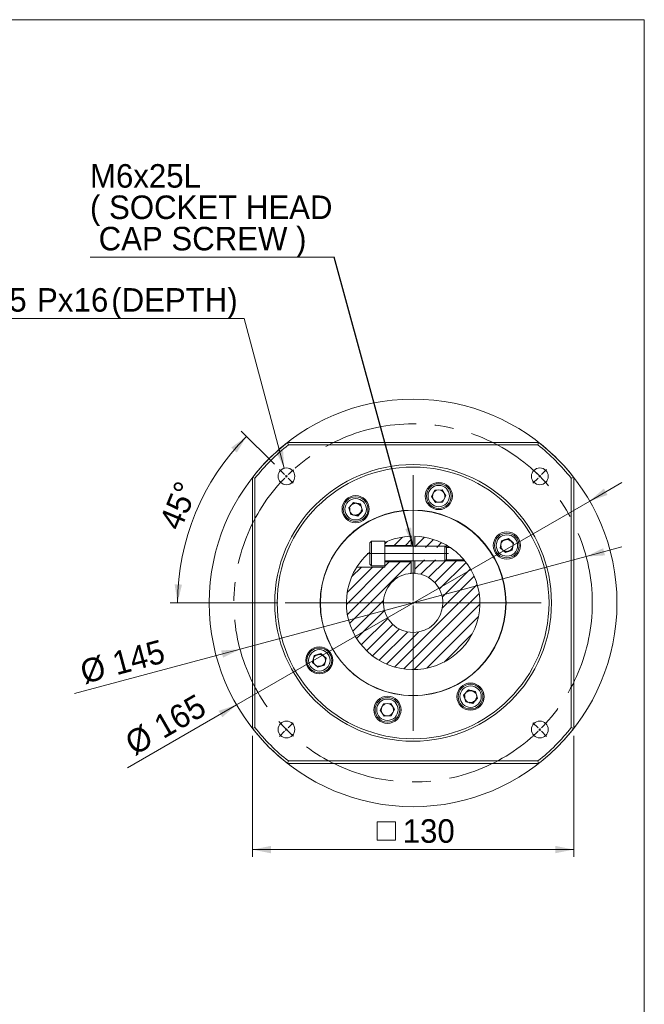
# Model space of a CAD drawing. Header units: millimetres. Extents: x 0 to 861, y 0 to 600.
# Tile 4 of 4: x 608 to 861, y 201 to 600. Entities that reach past the tile are written whole.
import ezdxf

# ---------------------------------------------------------------- set-up
doc = ezdxf.new("R2010")
doc.units = ezdxf.units.MM
doc.header["$LTSCALE"] = 3
doc.header["$PDSIZE"] = -1
doc.linetypes.add('CENTERX2', pattern=[20.32, 12.7, -2.54, 2.54, -2.54])
doc.linetypes.add('HIDDEN', pattern=[1.905, 1.27, -0.635])
doc.styles.add('SLDTEXTSTYLE0', font='ARIAL.TTF', dxfattribs={"width": 0.948})
doc.styles.get("Standard").update_dxf_attribs({"font": 'ARIAL.TTF'})
doc.dimstyles.new('SLDDIMSTYLE0', dxfattribs={"dimtxt": 9.245947, "dimasz": 7.5, "dimexe": 0, "dimexo": 0.0625, "dimgap": 2.311487, "dimtad": 1, "dimdec": 4, "dimrnd": 1e-09, "dimzin": 12, "dimdsep": 46, "dimtxsty": 'SLDTEXTSTYLE0', "dimsah": 1, "dimcen": 0.09, "dimadec": 0, "dimazin": 0, "dimtfac": 1, "dimtdec": 4, "dimtmove": 0, "dimatfit": 3, "dimfxl": 0, "dimtolj": 1, "dimtzin": 12, "dimarcsym": 0})
doc.dimstyles.new('SLDDIMSTYLE1', dxfattribs={"dimtxt": 9.245947, "dimasz": 7.5, "dimexe": 0, "dimexo": 0.0625, "dimgap": 2.311487, "dimtad": 1, "dimdec": 4, "dimrnd": 1e-09, "dimzin": 12, "dimdsep": 46, "dimtxsty": 'SLDTEXTSTYLE0', "dimsah": 1, "dimcen": 0.09, "dimadec": 0, "dimazin": 0, "dimtfac": 1, "dimtdec": 4, "dimtofl": 0, "dimtmove": 0, "dimatfit": 3, "dimfxl": 0, "dimtolj": 1, "dimtzin": 12, "dimarcsym": 0})
doc.dimstyles.new('SLDDIMSTYLE10', dxfattribs={"dimtxt": 9.245947, "dimasz": 7.5, "dimexe": 0, "dimexo": 0.0625, "dimgap": 2.311487, "dimtad": 0, "dimtih": 1, "dimtoh": 1, "dimdec": 0, "dimrnd": 1e-09, "dimzin": 12, "dimdsep": 46, "dimtxsty": 'SLDTEXTSTYLE0', "dimsah": 1, "dimcen": 0.09, "dimadec": 0, "dimazin": 0, "dimtfac": 1, "dimtdec": 4, "dimtofl": 0, "dimtmove": 0, "dimatfit": 3, "dimfxl": 0, "dimtolj": 1, "dimtzin": 12, "dimarcsym": 0})
doc.dimstyles.new('SLDDIMSTYLE2', dxfattribs={"dimtxt": 9.245947, "dimasz": 7.5, "dimexe": 0, "dimexo": 0.0625, "dimgap": 2.311487, "dimtad": 1, "dimdec": 4, "dimlfac": 3, "dimzin": 12, "dimdsep": 46, "dimtxsty": 'SLDTEXTSTYLE0', "dimsah": 1, "dimcen": 0.09, "dimadec": 4, "dimazin": 0, "dimtfac": 1, "dimtdec": 4, "dimtofl": 0, "dimtmove": 0, "dimatfit": 3, "dimfxl": 0, "dimtolj": 1, "dimtzin": 12, "dimarcsym": 0})
doc.dimstyles.new('SLDDIMSTYLE9', dxfattribs={"dimtxt": 0, "dimasz": 7.5, "dimexe": 0, "dimexo": 0.0625, "dimgap": 0, "dimtad": 0, "dimtih": 1, "dimtoh": 1, "dimdec": 0, "dimrnd": 1e-09, "dimzin": 0, "dimdsep": 46, "dimtxsty": 'Standard', "dimsah": 1, "dimcen": 0.09, "dimadec": 0, "dimazin": 0, "dimtfac": 7.5, "dimtdec": 0, "dimtofl": 0, "dimtmove": 0, "dimatfit": 3, "dimfxl": 0, "dimtolj": 1, "dimtzin": 0, "dimarcsym": 0})

# ---------------------------------------------------------------- blocks, each defined once
blk = doc.blocks.new('*D35')
at = {"color": 7, "linetype": 'Continuous', "lineweight": 0}
for p, q in [((838.9, 405.11), (851.89, 412.61)), ((696, 322.61), (838.9, 405.11)), ((696, 322.61), (651.89, 297.14))]:
    blk.add_line(p, q, dxfattribs=at)
for points in [[(838.9, 405.11), (846.14, 407.56), (844.64, 410.16)], [(696, 322.61), (688.76, 320.16), (690.26, 317.56)]]:
    blk.add_solid(points, dxfattribs=at)
at = {"color": 7, "linetype": 'Continuous', "lineweight": 0, "char_height": 9.525, "attachment_point": 1, "rotation": 30, "style": 'SLDTEXTSTYLE0'}
for s, insert in [('165', (661.56, 316.88)), ('%%c', (649.88, 310.14))]:
    blk.add_mtext(s, dxfattribs=dict(at, insert=insert))
blk = doc.blocks.new('*D36')
at = {"color": 7, "linetype": 'Continuous', "lineweight": 0}
for p, q in [((837.48, 382.62), (851.97, 386.5)), ((697.42, 345.09), (837.48, 382.62)), ((697.42, 345.09), (630.5, 327.16))]:
    blk.add_line(p, q, dxfattribs=at)
for points in [[(837.48, 382.62), (845.11, 383.11), (844.33, 386.01)], [(697.42, 345.09), (689.79, 344.6), (690.56, 341.7)]]:
    blk.add_solid(points, dxfattribs=at)
at = {"color": 7, "linetype": 'Continuous', "lineweight": 0, "char_height": 9.525, "attachment_point": 1, "rotation": 15, "style": 'SLDTEXTSTYLE0'}
for s, insert in [('145', (644.95, 343.73)), ('%%c', (631.93, 340.24))]:
    blk.add_mtext(s, dxfattribs=dict(at, insert=insert))
blk = doc.blocks.new('*D37')
at = {"color": 7, "linetype": 'Continuous', "lineweight": 0}
for p, q in [((699.06, 479.03), (539.83, 479.03)), ((715.3, 418.41), (699.06, 479.03))]:
    blk.add_line(p, q, dxfattribs=at)
blk.add_solid([(715.3, 418.41), (714.81, 426.04), (711.91, 425.26)], dxfattribs=at)
at = {"color": 7, "linetype": 'Continuous', "lineweight": 0, "attachment_point": 1, "style": 'SLDTEXTSTYLE0'}
for s, insert, char_height in [('4', (543.81, 491.31), 9.52), ('M8x1.25', (562.7, 491.31), 9.525), ('Px', (615.27, 491.31), 9.525), ('16', (630.08, 491.31), 9.525), ('(DEPTH)', (645.31, 491.31), 9.525), (' - ', (551.42, 491.31), 9.525)]:
    blk.add_mtext(s, dxfattribs=dict(at, insert=insert, char_height=char_height))
blk = doc.blocks.new('SW_SYMBOL_MOD_BOX')
at = {"color": 0, "linetype": 'Continuous', "lineweight": 0}
for p, q in [((600, 600), (600, 2400)), ((600, 2400), (2400, 2400)), ((2400, 2400), (2400, 600)), ((600, 600), (2400, 600))]:
    blk.add_line(p, q, dxfattribs=at)
blk = doc.blocks.new('*D38')
at = {"color": 7, "linetype": 'Continuous', "lineweight": 0}
for p, q in [((702.45, 310.05), (702.45, 260.99)), ((832.45, 310.05), (832.45, 260.99)), ((832.45, 263.99), (702.45, 263.99))]:
    blk.add_line(p, q, dxfattribs=at)
for points in [[(702.45, 263.99), (709.95, 262.49), (709.95, 265.49)], [(832.45, 263.99), (824.95, 265.49), (824.95, 262.49)]]:
    blk.add_solid(points, dxfattribs=at)
at = {"color": 7, "linetype": 'Continuous', "lineweight": 0, "xscale": 0.004092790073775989, "yscale": 0.004092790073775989, "zscale": 0.004092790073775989}
blk.add_blockref('SW_SYMBOL_MOD_BOX', (750.48, 265.37), dxfattribs=at)
at = {"color": 7, "linetype": 'Continuous', "lineweight": 0, "insert": (763.25, 276.27), "char_height": 9.525, "attachment_point": 1, "style": 'SLDTEXTSTYLE0'}
blk.add_mtext('130', dxfattribs=at)
blk = doc.blocks.new('*D40')
at = {"color": 7, "linetype": 'Continuous', "lineweight": 0}
for p, q in [((711.3, 420), (697.94, 433.37)), ((712.68, 363.86), (669.14, 363.86))]:
    blk.add_line(p, q, dxfattribs=at)
blk.add_arc((767.45, 363.86), 95.31, 135, 180, dxfattribs=at)
for points in [[(700.06, 431.25), (693.86, 426.76), (696.07, 424.72)], [(672.14, 363.86), (673.93, 371.29), (670.94, 371.41)]]:
    blk.add_solid(points, dxfattribs=at)
at = {"color": 7, "linetype": 'Continuous', "lineweight": 0, "insert": (664.43, 396.31), "char_height": 9.525, "attachment_point": 1, "rotation": 67.4176, "style": 'SLDTEXTSTYLE0'}
blk.add_mtext('45°', dxfattribs=at)
blk = doc.blocks.new('SW_NOTE_3')
at = {"color": 0, "linetype": 'Continuous', "lineweight": 0}
for p, q in [((-98.78, 0), (0, 0)), ((0, 0), (-98.78, 0)), ((-98.78, 0), (0, 0)), ((0, 0), (-98.78, 0)), ((-98.78, 0), (0, 0)), ((0, 0), (-98.78, 0))]:
    blk.add_line(p, q, dxfattribs=at)
at = {"color": 0, "linetype": 'Continuous', "lineweight": 0, "char_height": 9.525, "attachment_point": 1, "style": 'SLDTEXTSTYLE0'}
for s, insert in [('M6x25L ', (-98.78, 37.68)), ('( SOCKET HEAD', (-98.78, 24.98)), (' CAP SCREW )', (-98.78, 12.28))]:
    blk.add_mtext(s, dxfattribs=dict(at, insert=insert))
blk = doc.blocks.new('SW_CENTERMARKSYMBOL_2')
at = {"color": 0, "linetype": 'Continuous', "lineweight": 0}
for p, q in [((-0.71, 0.71), (-2.76, 2.76)), ((0, 0), (-0.35, 0.35)), ((0, 0), (0.35, -0.35)), ((51.27, -50.27), (51.27, 0.5)), ((102.53, 0), (102.88, 0.35)), ((103.24, 0.71), (105.29, 2.76)), ((0.71, -0.71), (2.76, -2.76)), ((101.82, -0.71), (99.77, -2.76)), ((102.53, 0), (102.18, -0.35)), ((50.27, -51.27), (-0.5, -51.27)), ((51.27, -51.27), (50.77, -51.27)), ((51.27, -51.27), (51.27, -50.77)), ((51.27, -51.27), (51.27, -51.77)), ((51.27, -51.27), (51.77, -51.27)), ((52.27, -51.27), (103.03, -51.27)), ((51.27, -52.27), (51.27, -103.03)), ((-0.71, -103.24), (-2.76, -105.29)), ((0, -102.53), (-0.35, -102.88)), ((0, -102.53), (0.35, -102.18)), ((0.71, -101.82), (2.76, -99.77)), ((101.82, -101.82), (99.77, -99.77)), ((102.53, -102.53), (102.18, -102.18)), ((102.53, -102.53), (102.88, -102.88)), ((103.24, -103.24), (105.29, -105.29))]:
    blk.add_line(p, q, dxfattribs=at)
for start, end in [(135, 135.3951), (134.6049, 135), (131.9179, 134.2097), (45.7903, 48.0821), (45, 45.3951), (135.7903, 138.0821), (44.6049, 45), (41.9179, 44.2097), (221.9179, 224.2097), (224.6049, 225), (225, 225.3951), (225.7903, 228.0821), (311.9179, 314.2097), (314.6049, 315), (315, 315.3951), (315.7903, 318.0821)]:
    blk.add_arc((51.27, -51.27), 72.5, start, end, dxfattribs=at)

msp = doc.modelspace()

# ---------------------------------------------------------------- hatches: boundary and pattern name
at = {"linetype": 'Continuous', "lineweight": 0}
h = msp.add_hatch(dxfattribs=at)
h.set_pattern_fill('ANSI31', style=0)
edge = h.paths.add_edge_path(flags=0)
edge.add_arc((767.449049, 363.856213), 27, 91.59175418, 115.20928559)
edge.add_line((755.949049, 388.28468), (755.949049, 387.156213))
edge.add_line((755.949049, 387.156213), (766.699049, 387.156213))
edge.add_line((766.699049, 387.156213), (766.699049, 390.845794))
h = msp.add_hatch(dxfattribs=at)
h.set_pattern_fill('ANSI31', style=0)
edge = h.paths.add_edge_path(flags=0)
edge.add_arc((767.449049, 363.856213), 27, 56.44269024, 88.40824582)
edge.add_line((768.199049, 390.845794), (768.199049, 386.356213))
edge.add_line((768.199049, 386.356213), (782.373861, 386.356213))
h = msp.add_hatch(dxfattribs=at)
h.set_pattern_fill('ANSI31', style=0)
edge = h.paths.add_edge_path(flags=0)
edge.add_line((766.699049, 380.556213), (755.949049, 380.556213))
edge.add_line((755.949049, 380.556213), (755.949049, 378.356213))
edge.add_line((755.949049, 378.356213), (744.672965, 378.356213))
edge.add_arc((767.449049, 363.856213), 27, 147.51783601, 400.40212526)
edge.add_line((788.009934, 381.356213), (768.199049, 381.356213))
edge.add_line((768.199049, 381.356213), (768.199049, 375.832752))
edge.add_arc((767.449049, 363.856213), 12, -266.4166783, 86.4166783, ccw=False)
edge.add_line((766.699049, 375.832752), (766.699049, 380.556213))

# ---------------------------------------------------------------- linework, layer by layer
at = {"color": 7, "linetype": 'Continuous', "lineweight": 0}
for p, q in [((30, 600), (861, 600)), ((861, 600), (861, 30)), ((768.199049, 386.856213), (781.591185, 386.856213)), ((768.199049, 380.856213), (788.425226, 380.856213))]:
    msp.add_line(p, q, dxfattribs=at)
at = {"color": 7, "linetype": 'Continuous', "lineweight": 15}
for p, q in [((716.98867, 427.856216), (716.643045, 428.85621)), ((716.643045, 428.85621), (818.255054, 428.85621)), ((817.909429, 427.856216), (716.98867, 427.856216)), ((817.909429, 427.856216), (818.255054, 428.85621)), ((703.449046, 414.316592), (702.449052, 414.662217)), ((702.449052, 313.050208), (702.449052, 414.662217)), ((831.449052, 414.316592), (832.449047, 414.662217)), ((832.449047, 414.662217), (832.449047, 313.050208)), ((703.449046, 414.316592), (703.449046, 313.395833)), ((831.449052, 313.395833), (831.449052, 414.316592)), ((774.954078, 406.985344), (776.273329, 409.553012)), ((776.518118, 404.559007), (774.954078, 406.985344)), ((776.273329, 409.553012), (779.156618, 409.694342)), ((779.156618, 409.694342), (780.720658, 407.268004)), ((780.720658, 407.268004), (779.401408, 404.700337)), ((741.37624, 402.408437), (743.315099, 404.547164)), ((743.315099, 404.547164), (746.136721, 403.937427)), ((746.136721, 403.937427), (747.019486, 401.188964)), ((779.401408, 404.700337), (776.518118, 404.559007)), ((742.259005, 399.65997), (741.37624, 402.408437)), ((745.080627, 399.050234), (742.259005, 399.65997)), ((747.019486, 401.188964), (745.080627, 399.050234)), ((766.699049, 387.156212), (766.699049, 390.845794)), ((768.199049, 390.845794), (768.199049, 386.856213)), ((750.615716, 388.856213), (749.949049, 388.189546)), ((749.949049, 379.52288), (749.949049, 388.189546)), ((755.949049, 388.856213), (750.615716, 388.856213)), ((750.615716, 378.856212), (750.615716, 388.856213)), ((755.949049, 378.856212), (755.949049, 388.856213)), ((755.949049, 387.156212), (766.699049, 387.156212)), ((780.334714, 386.856213), (755.949049, 386.856213)), ((766.699049, 386.856213), (766.699049, 387.156212)), ((780.94905, 386.241877), (780.334714, 386.856213)), ((780.334714, 380.856214), (780.334714, 386.856213)), ((802.64307, 386.224635), (803.252807, 389.046257)), ((803.252807, 389.046257), (806.001274, 389.929022)), ((806.001274, 389.929022), (808.14, 387.990163)), ((808.14, 387.990163), (807.530263, 385.168541)), ((780.834714, 386.356214), (782.37386, 386.356214)), ((780.94905, 381.470548), (780.94905, 386.241877)), ((804.7818, 384.285776), (802.64307, 386.224635)), ((807.530263, 385.168541), (804.7818, 384.285776)), ((749.949049, 379.52288), (750.615716, 378.856212)), ((750.615716, 378.856212), (755.949049, 378.856212)), ((755.949049, 380.856214), (780.334714, 380.856214)), ((766.699049, 380.556212), (755.949049, 380.556212)), ((755.949049, 378.856212), (755.949049, 378.356212)), ((766.699049, 380.556212), (766.699049, 380.856214)), ((766.699049, 375.832752), (766.699049, 380.556212)), ((768.199049, 380.856214), (768.199049, 375.832752)), ((780.334714, 380.856214), (780.94905, 381.470548)), ((788.009934, 381.356213), (780.834714, 381.356213)), ((755.949049, 378.356212), (744.672965, 378.356212)), ((727.367835, 342.543885), (730.116298, 343.42665)), ((730.116298, 343.42665), (732.255029, 341.487791)), ((726.758098, 339.722262), (727.367835, 342.543885)), ((728.896825, 337.783403), (726.758098, 339.722262)), ((732.255029, 341.487791), (731.645292, 338.666169)), ((731.645292, 338.666169), (728.896825, 337.783403)), ((787.878612, 326.523462), (789.817471, 328.662192)), ((789.817471, 328.662192), (792.639093, 328.052455)), ((792.639093, 328.052455), (793.521859, 325.303988)), ((754.177441, 320.444422), (755.496691, 323.012089)), ((755.496691, 323.012089), (758.379981, 323.153419)), ((758.379981, 323.153419), (759.94402, 320.727082)), ((788.761377, 323.774999), (787.878612, 326.523462)), ((791.583, 323.165262), (788.761377, 323.774999)), ((793.521859, 325.303988), (791.583, 323.165262)), ((755.741481, 318.018084), (754.177441, 320.444422)), ((759.94402, 320.727082), (758.62477, 318.159414)), ((758.62477, 318.159414), (755.741481, 318.018084)), ((702.449052, 313.050208), (703.449046, 313.395833)), ((832.449047, 313.050208), (831.449052, 313.395833)), ((716.643045, 298.856215), (716.98867, 299.85621)), ((716.98867, 299.85621), (817.909429, 299.85621)), ((818.255054, 298.856215), (817.909429, 299.85621)), ((818.255054, 298.856215), (716.643045, 298.856215))]:
    msp.add_line(p, q, dxfattribs=at)
at = {"color": 7, "linetype": 'CENTERX2', "lineweight": 0, "ltscale": 3}
msp.add_line((748.843936, 383.856213), (781.834714, 383.856213), dxfattribs=at)
at = {"color": 7, "linetype": 'Continuous', "lineweight": 0}
msp.add_circle((767.449049, 363.856213), 82.5, dxfattribs=at)
at = {"color": 7, "linetype": 'CENTERX2', "lineweight": 0}
msp.add_circle((767.449049, 363.856213), 72.5, dxfattribs=at)
at = {"color": 7, "linetype": 'Continuous', "lineweight": 15}
for centre, radius in [((767.449049, 363.856213), 56), ((767.449049, 363.856213), 55), ((716.183808, 415.121454), 3.4), ((818.714291, 415.121454), 3.4), ((777.837368, 407.126674), 5.5), ((777.837368, 407.126674), 5), ((777.837368, 407.126674), 4.333333), ((744.197863, 401.7987), 5.5), ((744.197863, 401.7987), 5), ((744.197863, 401.7987), 4.333333), ((767.449049, 363.856213), 37.6), ((767.449049, 363.856213), 37.5), ((805.391537, 387.107399), 5.5), ((805.391537, 387.107399), 5), ((805.391537, 387.107399), 4.333333), ((729.506562, 340.605027), 5.5), ((729.506562, 340.605027), 5), ((729.506562, 340.605027), 4.333333), ((790.700235, 325.913726), 5.5), ((790.700235, 325.913726), 5), ((790.700235, 325.913726), 4.333333), ((757.060731, 320.585751), 5.5), ((757.060731, 320.585751), 5), ((757.060731, 320.585751), 4.333333), ((716.183808, 312.590971), 3.4), ((818.714291, 312.590971), 3.4)]:
    msp.add_circle(centre, radius, dxfattribs=at)
for centre, radius, start, end in [((767.449049, 363.856213), 82.5, 128.01227954, 141.98772046), ((767.449049, 363.856213), 81.5, 128.25378109, 141.74621891), ((767.449049, 363.856213), 81.5, 38.25378109, 51.74621891), ((767.449049, 363.856213), 82.5, 38.01227954, 51.98772046), ((777.837368, 407.126674), 2.5, 152.80619822, 212.80619822), ((777.837368, 407.126674), 2.5, 92.80619822, 152.80619822), ((777.837368, 407.126674), 2.5, 32.80619822, 92.80619822), ((777.837368, 407.126674), 2.5, 332.80619822, 32.80619822), ((744.197863, 401.7987), 2.5, 137.80619822, 197.80619822), ((744.197863, 401.7987), 2.5, 77.80619822, 137.80619822), ((744.197863, 401.7987), 2.5, 17.80619822, 77.80619822), ((777.837368, 407.126674), 2.5, 212.80619822, 272.80619822), ((777.837368, 407.126674), 2.5, 272.80619822, 332.80619822), ((744.197863, 401.7987), 2.5, 197.80619822, 257.80619822), ((744.197863, 401.7987), 2.5, 257.80619822, 317.80619822), ((744.197863, 401.7987), 2.5, 317.80619822, 17.80619822), ((767.449049, 363.856213), 27, 91.59175418, 115.20928559), ((767.449049, 363.856213), 27, 56.44269024, 88.40824582), ((805.391537, 387.107399), 2.5, 167.80619822, 227.80619822), ((805.391537, 387.107399), 2.5, 107.80619822, 167.80619822), ((805.391537, 387.107399), 2.5, 47.80619822, 107.80619822), ((805.391537, 387.107399), 2.5, 347.80619822, 47.80619822), ((805.391537, 387.107399), 2.5, 227.80619822, 287.80619822), ((805.391537, 387.107399), 2.5, 287.80619822, 347.80619822), ((767.449049, 363.856213), 27, 147.51783601, 40.40212526), ((767.449049, 363.856213), 12, 93.5833217, 86.4166783), ((767.449049, 363.856213), 12, 86.4166783, 93.5833217), ((729.506562, 340.605027), 2.5, 107.80619822, 167.80619822), ((729.506562, 340.605027), 2.5, 47.80619822, 107.80619822), ((729.506562, 340.605027), 2.5, 167.80619822, 227.80619822), ((729.506562, 340.605027), 2.5, 287.80619822, 347.80619822), ((729.506562, 340.605027), 2.5, 347.80619822, 47.80619822), ((729.506562, 340.605027), 2.5, 227.80619822, 287.80619822), ((790.700235, 325.913726), 2.5, 137.80619822, 197.80619822), ((790.700235, 325.913726), 2.5, 77.80619822, 137.80619822), ((790.700235, 325.913726), 2.5, 17.80619822, 77.80619822), ((757.060731, 320.585751), 2.5, 92.80619822, 152.80619822), ((757.060731, 320.585751), 2.5, 32.80619822, 92.80619822), ((790.700235, 325.913726), 2.5, 197.80619822, 257.80619822), ((790.700235, 325.913726), 2.5, 257.80619822, 317.80619822), ((790.700235, 325.913726), 2.5, 317.80619822, 17.80619822), ((757.060731, 320.585751), 2.5, 152.80619822, 212.80619822), ((757.060731, 320.585751), 2.5, 212.80619822, 272.80619822), ((757.060731, 320.585751), 2.5, 272.80619822, 332.80619822), ((757.060731, 320.585751), 2.5, 332.80619822, 32.80619822), ((767.449049, 363.856213), 82.5, 218.01227954, 231.98772046), ((767.449049, 363.856213), 81.5, 218.25378109, 231.74621891), ((767.449049, 363.856213), 81.5, 308.25378109, 321.74621891), ((767.449049, 363.856213), 82.5, 308.01227954, 321.98772046)]:
    msp.add_arc(centre, radius, start, end, dxfattribs=at)
at = {"color": 7, "linetype": 'HIDDEN', "lineweight": 0}
for centre in [(744.197863, 401.7987), (805.391537, 387.107399), (729.506562, 340.605027), (790.700235, 325.913726)]:
    msp.add_arc(centre, 2.385665, 255, 195, dxfattribs=at)
at = {"color": 7, "linetype": 'Continuous', "lineweight": 15}
for points, knots in [([(744.672965, 378.356212), (744.678998, 378.365685), (744.698157, 378.395767), (744.932259, 378.761851), (745.493006, 379.585265), (746.459141, 380.876874), (747.737049, 382.342721), (748.987743, 383.586763), (749.689701, 384.179741), (749.949049, 384.398825)], [0, 0, 0, 0, 0.0657474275, 0.2088051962, 0.3556270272, 0.515903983, 0.7471017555, 0.9065630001, 1, 1, 1, 1]), ([(782.37386, 386.356214), (782.389024, 386.34619), (782.422916, 386.323786), (782.730854, 386.117173), (783.377899, 385.665336), (784.399083, 384.891994), (785.589111, 383.875979), (786.614817, 382.888172), (787.340212, 382.11959), (787.763454, 381.643712), (787.977231, 381.394741), (788.000043, 381.367865), (788.009934, 381.356213)], [0, 0, 0, 0, 0.0499425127, 0.1116233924, 0.2058960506, 0.3613014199, 0.5252286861, 0.6787924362, 0.7889868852, 0.8744966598, 0.945585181, 1, 1, 1, 1])]:
    msp.add_open_spline(points, degree=3, knots=knots, dxfattribs=at)
at = {"color": 7, "linetype": 'Continuous', "lineweight": 0}
msp.add_point((818.714291, 312.590971), dxfattribs=at)

# ---------------------------------------------------------------- block references
for name, p in [('SW_NOTE_3', (735.489721, 503.839991)), ('SW_CENTERMARKSYMBOL_2', (716.183808, 415.121454))]:
    msp.add_blockref(name, p, dxfattribs=at)

# ---------------------------------------------------------------- dimensions: what is measured, and where the dimension line sits
dim = msp.add_diameter_dim_2p(p1=(716.339077, 414.541893), p2=(715.303946, 418.405635), text='<> - M8x1.25Px16(DEPTH)\\P', dimstyle='SLDDIMSTYLE10', override={"dimpost": '<>'}, dxfattribs=at)
dim.commit()
dim.dimension.update_dxf_attribs({"geometry": '*D37', "text_midpoint": (618.320586, 486.129443), "dimtype": 163})
dim = msp.add_angular_dim_2l(base=(679.396508, 400.32877), line1=((819.214291, 363.856213), (715.683808, 363.856213)), line2=((713.426091, 417.879171), (718.941524, 412.363738)), dimstyle='SLDDIMSTYLE2', dxfattribs=at)
dim.commit()
dim.dimension.update_dxf_attribs({"geometry": '*D40', "text_midpoint": (679.449049, 400.455358), "dimtype": 162})
for p1, p2, picture, middle in [((696.001953, 322.606213), (838.896145, 405.106213), '*D35', (670.819996, 308.067416)), ((697.419427, 345.091832), (837.478672, 382.620594), '*D36', (651.632799, 332.823364))]:
    dim = msp.add_diameter_dim_2p(p1=p1, p2=p2, dimstyle='SLDDIMSTYLE0', dxfattribs=at)
    dim.commit()
    dim.dimension.update_dxf_attribs({"geometry": picture, "text_midpoint": middle, "dimtype": 163})
dim = msp.add_linear_dim(base=(702.449049, 263.991972), p1=(832.449049, 313.050209), p2=(702.449049, 313.050209), text='{\\fGDT;o}<>', dimstyle='SLDDIMSTYLE1', dxfattribs=at)
dim.commit()
dim.dimension.update_dxf_attribs({"geometry": '*D38', "text_midpoint": (767.449049, 263.991972), "dimtype": 160})

# ---------------------------------------------------------------- leaders
msp.add_leader([(767.417923, 386.856213), (735.489721, 503.839991)], dimstyle='SLDDIMSTYLE9', dxfattribs=at)

doc.saveas('drawing.dxf')
